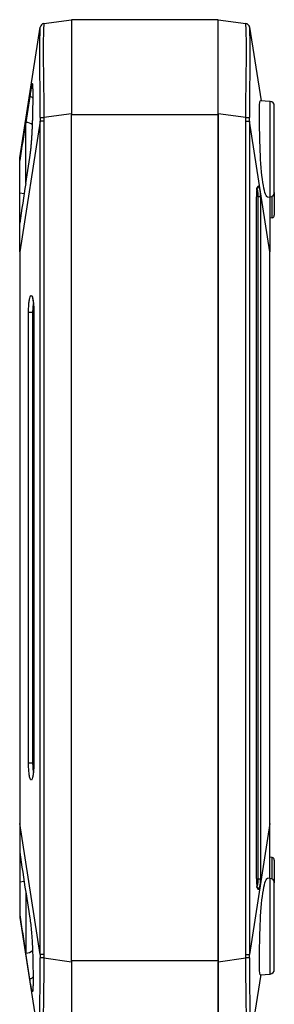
# Model space of a CAD drawing. Header units: millimetres. Extents: x 6160 to 6603, y -57 to 282.
# Tile 8 of 12: x 6403 to 6432, y 58 to 172. Entities that reach past the tile are written whole.
import ezdxf

# ---------------------------------------------------------------- set-up
doc = ezdxf.new("R2010")
doc.units = ezdxf.units.MM
doc.header["$LTSCALE"] = 0.5
doc.layers.add('112', color=7, linetype='Continuous', true_color=0xffffff)

msp = doc.modelspace()

# ---------------------------------------------------------------- linework, layer by layer
at = {"layer": '112', "color": 7}
for p, q in [((6405.589, 171.279), (6408.783, 171.727)), ((6425.782, 171.727), (6408.783, 171.727)), ((6408.783, 171.727), (6408.783, 160.835)), ((6425.782, 160.728), (6425.782, 171.727)), ((6425.783, 160.836), (6425.783, 171.729)), ((6425.783, 171.729), (6428.976, 171.28)), ((6402.783, 155.718), (6405.164, 170.861)), ((6425.782, 170.727), (6425.783, 170.727)), ((6429.401, 170.862), (6430.742, 162.337)), ((6403.957, 162.849), (6403.483, 159.834)), ((6431.818, 162.261), (6430.651, 162.343)), ((6431.818, 151.196), (6431.818, 162.261)), ((6408.783, 160.835), (6405.589, 160.386)), ((6408.783, 160.835), (6408.783, 160.727)), ((6428.976, 160.387), (6425.783, 160.836)), ((6425.783, 160.836), (6425.783, 62.622)), ((6432.283, 156.729), (6432.283, 161.763)), ((6405.164, 159.987), (6402.783, 144.844)), ((6403.483, 152.763), (6403.483, 159.834)), ((6405.589, 159.987), (6405.164, 159.987)), ((6405.164, 63.471), (6405.164, 159.987)), ((6405.589, 159.987), (6405.589, 63.471)), ((6408.783, 62.73), (6408.783, 160.728)), ((6425.782, 160.728), (6408.783, 160.728)), ((6425.782, 62.73), (6425.782, 160.728)), ((6425.782, 160.728), (6425.783, 160.728)), ((6428.977, 63.47), (6428.977, 159.988)), ((6428.977, 159.988), (6429.401, 159.988)), ((6431.783, 144.845), (6429.401, 159.988)), ((6429.401, 159.988), (6429.401, 63.47)), ((6432.283, 151.695), (6432.283, 156.729)), ((6402.783, 155.413), (6402.783, 155.718)), ((6402.783, 151.623), (6402.783, 155.413)), ((6403.483, 152.763), (6403.957, 155.778)), ((6430.395, 152.463), (6430.481, 152.471)), ((6432.283, 151.695), (6432.283, 149.069)), ((6403.299, 151.558), (6402.783, 151.623)), ((6402.783, 148.167), (6402.783, 151.623)), ((6430.409, 151.243), (6430.202, 151.225)), ((6430.202, 72.256), (6430.202, 151.201)), ((6430.206, 151.201), (6430.202, 151.201)), ((6430.206, 72.256), (6430.206, 151.201)), ((6430.409, 151.243), (6430.679, 151.243)), ((6430.409, 72.215), (6430.409, 151.243)), ((6430.679, 151.243), (6430.679, 72.215)), ((6431.521, 151.176), (6431.818, 151.196)), ((6431.783, 151.194), (6431.783, 144.845)), ((6432.035, 148.773), (6432.035, 151.263)), ((6432.035, 148.773), (6431.783, 148.729)), ((6402.783, 144.844), (6402.783, 148.167)), ((6402.783, 144.844), (6402.783, 78.614)), ((6431.783, 78.613), (6431.783, 144.845)), ((6403.807, 85.629), (6403.807, 137.828)), ((6404.284, 137.828), (6403.807, 137.828)), ((6404.419, 137.828), (6404.284, 137.828)), ((6404.284, 137.828), (6404.284, 85.629)), ((6404.421, 137.828), (6404.427, 137.828)), ((6404.421, 137.828), (6404.421, 85.629)), ((6404.427, 137.828), (6404.427, 85.629)), ((6425.782, 112.979), (6425.783, 112.979)), ((6425.782, 110.479), (6425.783, 110.479)), ((6404.284, 85.629), (6403.807, 85.629)), ((6404.42, 85.629), (6404.284, 85.629)), ((6404.421, 85.629), (6404.427, 85.629)), ((6402.783, 78.614), (6402.783, 75.29)), ((6405.164, 63.471), (6402.783, 78.614)), ((6431.783, 78.613), (6429.401, 63.47)), ((6431.783, 72.264), (6431.783, 78.613)), ((6402.783, 75.29), (6402.783, 71.835)), ((6432.035, 74.684), (6431.783, 74.729)), ((6432.035, 72.194), (6432.035, 74.684)), ((6432.283, 74.389), (6432.283, 71.763)), ((6403.299, 71.899), (6402.783, 71.835)), ((6430.206, 72.256), (6430.202, 72.256)), ((6430.409, 72.215), (6430.679, 72.215)), ((6431.818, 72.261), (6431.521, 72.282)), ((6431.818, 61.196), (6431.818, 72.261)), ((6402.783, 71.835), (6402.783, 68.045)), ((6430.481, 70.987), (6430.395, 70.994)), ((6432.283, 66.729), (6432.283, 71.763)), ((6403.483, 70.695), (6403.957, 67.68)), ((6403.483, 70.695), (6403.483, 63.624)), ((6402.783, 68.045), (6402.783, 67.739)), ((6402.783, 67.739), (6405.164, 52.597)), ((6432.283, 61.695), (6432.283, 66.729)), ((6403.957, 60.609), (6403.483, 63.624)), ((6405.589, 63.471), (6405.164, 63.471)), ((6405.589, 63.072), (6408.783, 62.623)), ((6425.782, 62.73), (6408.783, 62.73)), ((6408.783, 62.73), (6408.783, 62.623)), ((6425.782, 62.73), (6425.782, 51.73)), ((6425.782, 62.73), (6425.783, 62.73)), ((6425.783, 62.622), (6428.976, 63.071)), ((6428.977, 63.47), (6429.401, 63.47)), ((6408.783, 62.623), (6408.783, 51.73)), ((6425.783, 51.729), (6425.783, 62.622)), ((6429.401, 52.595), (6430.742, 61.121)), ((6430.65, 61.115), (6431.818, 61.196))]:
    msp.add_line(p, q, dxfattribs=at)
for centre, radius, start, end in [((6405.658, 170.783), 0.5, 98, 171.06269), ((6431.783, 161.763), 0.5, 0, 86), ((6431.783, 151.695), 0.5, 274, 0), ((6431.983, 149.069), 0.3, 280, 0), ((6431.983, 74.389), 0.3, 0, 80), ((6431.783, 71.763), 0.5, 0, 86), ((6431.783, 61.695), 0.5, 274, 0)]:
    msp.add_arc(centre, radius, start, end, dxfattribs=at)
at = {"layer": '112', "color": 7, "extrusion": (0, 0, -1)}
msp.add_arc((-6428.908, 170.785), 0.5, 98, 171.06269, dxfattribs=at)
at = {"layer": '112', "color": 7}
for centre, major_axis, ratio, start_param, end_param in [((6405.659, 170.783), (-0.07, 0.495), 0.9999954, 0, 1.2780573), ((6428.907, 170.785), (0.07, 0.495), 0.9999954, 5.005128, 6.2831866), ((6477.594, 180.893), (-72.43, -10.033), 0.0045995, 6.2817946, 6.2858808), ((6356.948, 180.898), (-72.454, 10.036), 0.0045988, 3.1388976, 3.1429832), ((6403.483, 162.265), (1, 0), 0.6634929, 0.5272652, 1.0768075), ((6431.8, -109.736), (-390.677, -2513.269), 0.0274267, 4.6091878, 4.6109569), ((6403.483, 159.127), (1, 0), 0.7071068, 0.6464316, 1.5707963), ((6477.605, 180.895), (-28.352, -98.397), 0.6774835, 5.1111929, 5.1152788), ((6405.659, 160.386), (0.5, -0.002), 0.0004225, 3.2947046, 4.5727633), ((6477.53, 180.894), (-28.169, -98.076), 0.6749559, 5.1106195, 5.1147056), ((6428.907, 160.387), (-0.5, -0.002), 0.0004225, 1.710422, 2.9884807), ((6357.046, 180.892), (-28.16, 98.071), 0.6749184, 4.3101488, 4.3142352), ((6356.942, 180.902), (-28.367, 98.409), 0.6775381, 4.3093868, 4.3134722), ((6431.836, -110.076), (-391.344, -2612.343), 0.0254767, 4.6154216, 4.6171895), ((6430.397, 151.209), (-0.001, -1.255), 0.1551275, 3.1553122, 4.7185123), ((6430.184, 152.471), (0.026, -0.299), 0.9877677, 0, 1.484592), ((6430.183, 151.216), (-0.034, -0.956), 0.2354319, 1.6075018, 3.1707019), ((6430.099, 152.463), (0.026, -0.299), 0.9877677, 0.7584645, 1.484592), ((6430.479, 151.216), (-0.004, -1.255), 0.1593856, 1.5929021, 3.1561022), ((6431.805, 333.253), (-391.138, 2610.924), 0.0254633, 1.6659438, 1.6677128), ((6430.397, 72.249), (-0.001, 1.255), 0.1551275, 1.564673, 3.1278731), ((6430.183, 72.242), (-0.034, 0.956), 0.2354319, 3.1124834, 4.6756836), ((6430.479, 72.242), (-0.004, 1.255), 0.1593856, 3.1270831, 4.6902832), ((6430.184, 70.987), (-0.026, -0.299), 0.9877677, 1.6570006, 3.1415927), ((6430.099, 70.994), (-0.026, -0.299), 0.9877677, 1.6570006, 2.6632748), ((6431.952, 334.611), (-391.685, 2520.001), 0.0274978, 1.6725, 1.6742645), ((6403.483, 64.331), (1, 0), 0.7071068, 4.712389, 5.6367537), ((6477.596, 42.565), (-28.344, 98.391), 0.6774515, 1.1679721, 1.1720583), ((6405.659, 63.072), (0.5, 0.002), 0.0004225, 1.710422, 2.9884807), ((6477.539, 42.561), (-28.177, 98.082), 0.6749879, 1.1684145, 1.1725003), ((6357.026, 42.56), (-28.176, -98.083), 0.6749825, 1.9690811, 1.973167), ((6428.907, 63.071), (0.5, -0.002), 0.0004225, 0.1531119, 1.4311706), ((6356.946, 42.557), (-28.363, -98.407), 0.6775241, 1.969684, 1.9737695), ((6403.483, 61.193), (1, 0), 0.6634929, 5.2063779, 5.7559202)]:
    msp.add_ellipse(centre, major_axis=major_axis, ratio=ratio, start_param=start_param, end_param=end_param, dxfattribs=at)
for points, knots in [([(6405.589, 171.279), (6405.58, 171.277), (6405.508, 170.094), (6405.509, 166.083), (6405.58, 163.262), (6405.589, 160.386)], [0, 0, 0, 0, 0.5, 0.5, 1, 1, 1, 1]), ([(6428.976, 160.387), (6428.986, 163.263), (6429.057, 166.086), (6429.057, 170.097), (6428.986, 171.279), (6428.976, 171.28)], [0, 0, 0, 0, 0.5, 0.5, 1, 1, 1, 1]), ([(6405.165, 160.387), (6405.172, 163.15), (6405.109, 165.854), (6405.109, 169.707), (6405.172, 170.851), (6405.165, 170.86)], [0, 0, 0, 0, 0.5, 0.5, 1, 1, 1, 1]), ([(6429.401, 170.861), (6429.394, 170.853), (6429.457, 169.71), (6429.457, 165.858), (6429.394, 163.151), (6429.401, 160.389)], [0, 0, 0, 0, 0.5, 0.5, 1, 1, 1, 1]), ([(6403.957, 155.778), (6403.976, 155.898), (6403.994, 156.023), (6404.029, 156.285), (6404.046, 156.421), (6404.064, 156.58), (6404.066, 156.598), (6404.07, 156.634), (6404.072, 156.652), (6404.078, 156.706), (6404.082, 156.742), (6404.093, 156.851), (6404.1, 156.925), (6404.122, 157.148), (6404.135, 157.299), (6404.161, 157.608), (6404.173, 157.765), (6404.186, 157.965), (6404.189, 158.005), (6404.193, 158.066), (6404.195, 158.086), (6404.197, 158.127), (6404.199, 158.147), (6404.205, 158.248), (6404.21, 158.33), (6404.224, 158.574), (6404.233, 158.736), (6404.249, 159.062), (6404.257, 159.225), (6404.267, 159.469), (6404.27, 159.551), (6404.274, 159.653), (6404.275, 159.674), (6404.276, 159.714), (6404.277, 159.735), (6404.279, 159.796), (6404.281, 159.837), (6404.288, 160.039), (6404.293, 160.199), (6404.301, 160.513), (6404.305, 160.668), (6404.312, 160.974), (6404.315, 161.125), (6404.321, 161.422), (6404.323, 161.566), (6404.327, 161.846), (6404.328, 161.982), (6404.331, 162.245), (6404.332, 162.372), (6404.333, 162.526), (6404.333, 162.557), (6404.333, 162.602), (6404.333, 162.617), (6404.333, 162.647), (6404.333, 162.662), (6404.333, 162.736), (6404.333, 162.794), (6404.333, 162.963), (6404.333, 163.069), (6404.332, 163.271), (6404.331, 163.366), (6404.329, 163.5), (6404.328, 163.543), (6404.327, 163.595), (6404.327, 163.606), (6404.327, 163.626), (6404.327, 163.636), (6404.326, 163.667), (6404.325, 163.686), (6404.323, 163.782), (6404.321, 163.851), (6404.315, 163.976), (6404.312, 164.032), (6404.307, 164.104), (6404.305, 164.127), (6404.302, 164.158), (6404.301, 164.168), (6404.3, 164.182), (6404.299, 164.186), (6404.298, 164.195), (6404.297, 164.2), (6404.292, 164.238), (6404.287, 164.264), (6404.276, 164.3), (6404.27, 164.31), (6404.257, 164.315), (6404.249, 164.31), (6404.239, 164.293), (6404.237, 164.288), (6404.233, 164.28), (6404.231, 164.275), (6404.224, 164.258), (6404.219, 164.245), (6404.205, 164.2), (6404.195, 164.163), (6404.173, 164.071), (6404.161, 164.017), (6404.142, 163.924), (6404.135, 163.891), (6404.127, 163.847), (6404.125, 163.838), (6404.121, 163.82), (6404.12, 163.811), (6404.114, 163.783), (6404.111, 163.764), (6404.093, 163.666), (6404.078, 163.581), (6404.046, 163.396), (6404.029, 163.297), (6403.994, 163.084), (6403.976, 162.97), (6403.957, 162.849)], [0, 0, 0, 0, 0.03125, 0.03125, 0.0625, 0.0625, 0.0664063, 0.0664063, 0.0703125, 0.0703125, 0.078125, 0.078125, 0.09375, 0.09375, 0.125, 0.125, 0.15625, 0.15625, 0.1640625, 0.1640625, 0.1679687, 0.1679687, 0.171875, 0.171875, 0.1875, 0.1875, 0.21875, 0.21875, 0.25, 0.25, 0.265625, 0.265625, 0.2695312, 0.2695312, 0.2734375, 0.2734375, 0.28125, 0.28125, 0.3125, 0.3125, 0.34375, 0.34375, 0.375, 0.375, 0.40625, 0.40625, 0.4375, 0.4375, 0.46875, 0.46875, 0.4765625, 0.4765625, 0.4804688, 0.4804688, 0.484375, 0.484375, 0.5, 0.5, 0.53125, 0.53125, 0.5625, 0.5625, 0.578125, 0.578125, 0.5820312, 0.5820312, 0.5859375, 0.5859375, 0.59375, 0.59375, 0.625, 0.625, 0.65625, 0.65625, 0.671875, 0.671875, 0.6796875, 0.6796875, 0.6835937, 0.6835937, 0.6875, 0.6875, 0.71875, 0.71875, 0.75, 0.75, 0.78125, 0.78125, 0.7890625, 0.7890625, 0.796875, 0.796875, 0.8125, 0.8125, 0.84375, 0.84375, 0.875, 0.875, 0.890625, 0.890625, 0.8945313, 0.8945313, 0.8984375, 0.8984375, 0.90625, 0.90625, 0.9375, 0.9375, 0.96875, 0.96875, 1, 1, 1, 1]), ([(6431.521, 151.178), (6431.482, 151.174), (6431.441, 151.199), (6431.224, 151.483), (6431.038, 152.201), (6430.761, 154.335), (6430.675, 155.704), (6430.582, 158.423), (6430.57, 159.746), (6430.57, 161.663), (6430.582, 162.258), (6430.632, 162.341), (6430.636, 162.345), (6430.641, 162.343)], [0, 0, 0, 0, 0.0565601, 0.0565601, 0.2876536, 0.2876536, 0.5187471, 0.5187471, 0.7498406, 0.7498406, 0.9809341, 0.9809341, 1, 1, 1, 1]), ([(6430.25, 151.959), (6430.257, 152.022), (6430.273, 152.143), (6430.3, 152.246), (6430.31, 152.269), (6430.312, 152.273), (6430.315, 152.276)], [0, 0, 0, 0, 0.3342683, 0.749492, 0.9975244, 1, 1, 1, 1]), ([(6403.807, 137.828), (6403.807, 138.047), (6403.813, 138.269), (6403.825, 138.476), (6403.836, 138.682), (6403.853, 138.879), (6403.874, 139.051), (6403.896, 139.224), (6403.922, 139.376), (6403.952, 139.493), (6403.98, 139.608), (6404.013, 139.694), (6404.046, 139.745)], [0, 0, 0, 0, 0.10609943, 0.10609943, 0.10609943, 0.21205461, 0.21205461, 0.21205461, 0.31962439, 0.31962439, 0.31962439, 0.42546944, 0.42546944, 0.42546944, 0.42546944]), ([(6404.046, 139.745), (6404.08, 139.798), (6404.117, 139.812), (6404.152, 139.786), (6404.186, 139.761), (6404.22, 139.698), (6404.252, 139.603), (6404.284, 139.505), (6404.313, 139.371), (6404.338, 139.209), (6404.363, 139.051), (6404.383, 138.863), (6404.398, 138.662), (6404.412, 138.463), (6404.422, 138.245), (6404.426, 138.026), (6404.427, 137.961), (6404.427, 137.894), (6404.427, 137.828)], [0.42546944, 0.42546944, 0.42546944, 0.42546944, 0.5361402, 0.5361402, 0.5361402, 0.64380515, 0.64380515, 0.64380515, 0.75414671, 0.75414671, 0.75414671, 0.8618731, 0.8618731, 0.8618731, 0.9684106, 0.9684106, 0.9684106, 1, 1, 1, 1]), ([(6404.256, 139.485), (6404.258, 139.481), (6404.26, 139.477), (6404.281, 139.419), (6404.327, 139.228), (6404.377, 138.863), (6404.416, 138.335), (6404.421, 137.906), (6404.421, 137.677), (6404.421, 137.656)], [0, 0, 0, 0, 0.0339544, 0.1376779, 0.291362, 0.4994954, 0.7291484, 0.9740717, 1, 1, 1, 1]), ([(6404.351, 138.743), (6404.329, 138.615), (6404.313, 138.467), (6404.301, 138.312), (6404.29, 138.158), (6404.284, 137.992), (6404.284, 137.835)], [0.13157922, 0.13157922, 0.13157922, 0.13157922, 0.56679951, 0.56679951, 0.56679951, 0.99994781, 0.99994781, 0.99994781, 0.99994781]), ([(6404.189, 83.713), (6404.154, 83.66), (6404.118, 83.645), (6404.083, 83.671), (6404.048, 83.696), (6404.014, 83.76), (6403.983, 83.855), (6403.951, 83.953), (6403.921, 84.087), (6403.896, 84.248), (6403.872, 84.406), (6403.851, 84.594), (6403.837, 84.795), (6403.822, 84.994), (6403.812, 85.212), (6403.809, 85.431), (6403.808, 85.497), (6403.807, 85.563), (6403.807, 85.629)], [0.42542812, 0.42542812, 0.42542812, 0.42542812, 0.53609763, 0.53609763, 0.53609763, 0.64376506, 0.64376506, 0.64376506, 0.75410311, 0.75410311, 0.75410311, 0.86183358, 0.86183358, 0.86183358, 0.96836853, 0.96836853, 0.96836853, 1, 1, 1, 1]), ([(6404.42, 85.63), (6404.42, 85.448), (6404.413, 85.075), (6404.374, 84.559), (6404.318, 84.183), (6404.272, 84.007), (6404.254, 83.968), (6404.257, 83.975)], [0, 0, 0, 0, 0.2224313, 0.4828974, 0.7134643, 0.900715, 1, 1, 1, 1]), ([(6404.427, 85.629), (6404.427, 85.41), (6404.421, 85.188), (6404.41, 84.982), (6404.398, 84.775), (6404.382, 84.579), (6404.36, 84.407), (6404.339, 84.234), (6404.312, 84.082), (6404.283, 83.965)], [0, 0, 0, 0, 0.10607863, 0.10607863, 0.10607863, 0.21201314, 0.21201314, 0.21201314, 0.31958334, 0.31958334, 0.31958334, 0.31958334]), ([(6430.641, 61.115), (6430.636, 61.113), (6430.632, 61.117), (6430.582, 61.201), (6430.57, 61.798), (6430.57, 63.716), (6430.582, 65.04), (6430.675, 67.756), (6430.761, 69.126), (6431.038, 71.258), (6431.224, 71.976), (6431.441, 72.259), (6431.482, 72.284), (6431.521, 72.28)], [0, 0, 0, 0, 0.0194356, 0.0194356, 0.2504625, 0.2504625, 0.4814893, 0.4814893, 0.7125162, 0.7125162, 0.943543, 0.943543, 1, 1, 1, 1]), ([(6403.957, 67.68), (6403.992, 67.437), (6404.062, 66.949), (6404.146, 66.075), (6404.213, 65.133), (6404.263, 64.152), (6404.297, 63.169), (6404.319, 62.223), (6404.331, 61.352), (6404.335, 60.587), (6404.331, 59.961), (6404.319, 59.495), (6404.297, 59.209), (6404.263, 59.112), (6404.213, 59.209), (6404.146, 59.498), (6404.062, 59.955), (6403.992, 60.39), (6403.957, 60.609)], [0, 0, 0, 0, 0.0624416, 0.1250555, 0.1873426, 0.2499953, 0.3123248, 0.3748843, 0.4374188, 0.4997721, 0.5624217, 0.6247113, 0.6873354, 0.7497595, 0.812218, 0.8748285, 0.9371297, 1, 1, 1, 1]), ([(6405.165, 52.598), (6405.172, 52.607), (6405.109, 53.749), (6405.109, 57.601), (6405.172, 60.308), (6405.165, 63.07)], [0, 0, 0, 0, 0.5, 0.5, 1, 1, 1, 1]), ([(6405.589, 63.072), (6405.58, 60.195), (6405.508, 57.373), (6405.509, 53.362), (6405.58, 52.18), (6405.589, 52.179)], [0, 0, 0, 0, 0.5, 0.5, 1, 1, 1, 1]), ([(6428.976, 52.178), (6428.986, 52.179), (6429.057, 53.362), (6429.057, 57.373), (6428.986, 60.194), (6428.976, 63.071)], [0, 0, 0, 0, 0.5, 0.5, 1, 1, 1, 1]), ([(6429.401, 63.069), (6429.394, 60.307), (6429.457, 57.602), (6429.457, 53.749), (6429.394, 52.605), (6429.401, 52.597)], [0, 0, 0, 0, 0.5, 0.5, 1, 1, 1, 1])]:
    msp.add_open_spline(points, degree=3, knots=knots, dxfattribs=at)
for points, degree in [([(6404.371, 138.854), (6404.364, 138.819), (6404.357, 138.782), (6404.351, 138.743)], 3), ([(6404.284, 137.835), (6404.284, 137.831), (6404.284, 137.826), (6404.284, 137.821)], 3), ([(6404.284, 85.636), (6404.284, 85.632), (6404.284, 85.627), (6404.284, 85.623)], 3), ([(6404.284, 85.623), (6404.284, 85.58), (6404.284, 85.531), (6404.285, 85.482)], 3), ([(6404.285, 85.482), (6404.289, 85.318), (6404.299, 85.155), (6404.313, 85.006)], 3), ([(6404.313, 85.006), (6404.328, 84.857), (6404.348, 84.718), (6404.372, 84.601)], 3), ([(6404.283, 83.965), (6404.254, 83.849), (6404.222, 83.763), (6404.189, 83.713)], 3), ([(6430.312, 71.185), (6430.307, 71.198), (6430.303, 71.21)], 2)]:
    msp.add_open_spline(points, degree=degree, dxfattribs=at)

doc.saveas('drawing.dxf')
